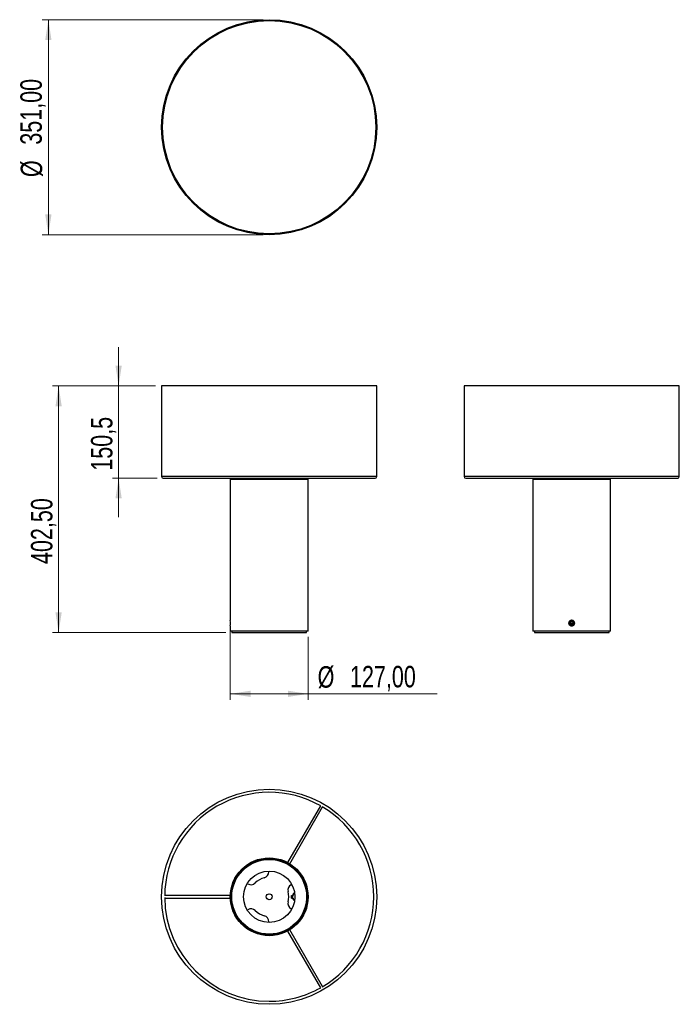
# Model space of a CAD drawing. Header units: millimetres. Extents: x 55 to 162, y 103 to 263.
import ezdxf

# ---------------------------------------------------------------- set-up
doc = ezdxf.new("R2010")
doc.units = ezdxf.units.MM
doc.styles.add('SLDTEXTSTYLE0', font='TXT', dxfattribs={"width": 0.75})
doc.dimstyles.new('SLDDIMSTYLE0', dxfattribs={"dimtxt": 3.5, "dimasz": 3.302, "dimexe": 0, "dimexo": 0.0625, "dimgap": 0.875, "dimtad": 1, "dimlfac": 10, "dimrnd": 1e-09, "dimzin": 12, "dimdsep": 46, "dimtxsty": 'SLDTEXTSTYLE0', "dimsah": 1, "dimcen": 0.09, "dimadec": 0, "dimazin": 3, "dimtfac": 1, "dimtofl": 0, "dimtmove": 0, "dimatfit": 3, "dimfxl": 0, "dimfrac": 2, "dimtolj": 1, "dimtzin": 12, "dimarcsym": 0})
doc.dimstyles.new('SLDDIMSTYLE1', dxfattribs={"dimtxt": 3.5, "dimasz": 3.302, "dimexe": 0, "dimexo": 0.0625, "dimgap": 0.875, "dimtad": 1, "dimdec": 1, "dimlfac": 10, "dimrnd": 1e-09, "dimzin": 12, "dimdsep": 46, "dimtxsty": 'SLDTEXTSTYLE0', "dimsah": 1, "dimcen": 0.09, "dimadec": 0, "dimazin": 3, "dimtfac": 1, "dimtdec": 1, "dimtmove": 0, "dimatfit": 0, "dimfxl": 0, "dimfrac": 2, "dimtolj": 1, "dimtzin": 12, "dimarcsym": 0})

# ---------------------------------------------------------------- blocks, each defined once
blk = doc.blocks.new('_D')
at = {"color": 7, "linetype": 'Continuous', "lineweight": 0}
for p, q in [((77, 203.65), (60.19, 203.65)), ((61.19, 203.65), (61.19, 163.4)), ((88.45, 163.4), (60.19, 163.4))]:
    blk.add_line(p, q, dxfattribs=at)
at = {"color": 7, "linetype": 'Continuous', "lineweight": 18}
for points in [[(61.19, 203.65), (60.68, 200.35), (61.7, 200.35)], [(61.19, 163.4), (61.7, 166.7), (60.68, 166.7)]]:
    blk.add_solid(points, dxfattribs=at)
at = {"color": 7, "linetype": 'Continuous', "lineweight": 18, "insert": (56.68, 174.59), "char_height": 3.5, "attachment_point": 1, "rotation": 90, "style": 'SLDTEXTSTYLE0'}
blk.add_mtext('402,50', dxfattribs=at)
blk = doc.blocks.new('_D_1')
at = {"color": 7, "linetype": 'Continuous', "lineweight": 0}
for p, q in [((70.98, 203.65), (70.98, 210)), ((77, 203.65), (69.98, 203.65)), ((70.98, 203.65), (70.98, 188.6)), ((77.25, 188.6), (69.98, 188.6)), ((70.98, 188.6), (70.98, 182.25))]:
    blk.add_line(p, q, dxfattribs=at)
at = {"color": 7, "linetype": 'Continuous', "lineweight": 18}
for points in [[(70.98, 203.65), (71.49, 206.95), (70.47, 206.95)], [(70.98, 188.6), (70.47, 185.3), (71.49, 185.3)]]:
    blk.add_solid(points, dxfattribs=at)
at = {"color": 7, "linetype": 'Continuous', "lineweight": 18, "insert": (66.47, 189.82), "char_height": 3.5, "attachment_point": 1, "rotation": 90, "style": 'SLDTEXTSTYLE0'}
blk.add_mtext('150,5', dxfattribs=at)
blk = doc.blocks.new('_D_2')
at = {"color": 7, "linetype": 'Continuous', "lineweight": 0}
for p, q in [((89.2, 164.4), (89.2, 152.4)), ((101.9, 162.7), (101.9, 152.4)), ((101.9, 153.4), (89.2, 153.4)), ((101.9, 153.4), (122.95, 153.4))]:
    blk.add_line(p, q, dxfattribs=at)
at = {"color": 7, "linetype": 'Continuous', "lineweight": 18}
for points in [[(89.2, 153.4), (92.5, 152.89), (92.5, 153.91)], [(101.9, 153.4), (98.6, 153.91), (98.6, 152.89)]]:
    blk.add_solid(points, dxfattribs=at)
at = {"color": 7, "linetype": 'Continuous', "lineweight": 18, "char_height": 3.5, "attachment_point": 1, "style": 'SLDTEXTSTYLE0'}
for s, insert in [('%%c', (103.45, 157.91)), ('127,00', (108.73, 157.96))]:
    blk.add_mtext(s, dxfattribs=dict(at, insert=insert))
blk = doc.blocks.new('_D_3')
at = {"color": 7, "linetype": 'Continuous', "lineweight": 0}
for p, q in [((94.55, 263.43), (58.52, 263.43)), ((59.52, 263.43), (59.52, 228.33)), ((94.55, 228.33), (58.52, 228.33))]:
    blk.add_line(p, q, dxfattribs=at)
at = {"color": 7, "linetype": 'Continuous', "lineweight": 18}
for points in [[(59.52, 263.43), (59.01, 260.13), (60.03, 260.13)], [(59.52, 228.33), (60.03, 231.64), (59.01, 231.64)]]:
    blk.add_solid(points, dxfattribs=at)
at = {"color": 7, "linetype": 'Continuous', "lineweight": 18, "char_height": 3.5, "attachment_point": 1, "rotation": 90, "style": 'SLDTEXTSTYLE0'}
for s, insert in [('351,00', (54.95, 243.03)), ('%%c', (55.01, 237.75))]:
    blk.add_mtext(s, dxfattribs=dict(at, insert=insert))

msp = doc.modelspace()

# ---------------------------------------------------------------- linework, layer by layer
at = {"color": 7, "linetype": 'Continuous', "lineweight": 25}
for p, q in [((77.9975, 203.6478), (77.9975, 188.8478)), ((95.5475, 203.6478), (77.9975, 203.6478)), ((113.0975, 203.6478), (95.5475, 203.6478)), ((113.0975, 188.8478), (113.0975, 203.6478)), ((127.3545, 203.6478), (127.3545, 188.8478)), ((162.4545, 203.6478), (127.3545, 203.6478)), ((162.4545, 188.8478), (162.4545, 203.6478)), ((95.5475, 188.8478), (77.9975, 188.8478)), ((78.2475, 188.5978), (112.8475, 188.5978)), ((89.1975, 188.5978), (89.1975, 188.4478)), ((89.1975, 188.4478), (89.1975, 165.3972)), ((89.1975, 188.4478), (95.5475, 188.4478)), ((89.1975, 188.4478), (95.5475, 188.4478)), ((113.0975, 188.8478), (95.5475, 188.8478)), ((95.5475, 188.4478), (101.8975, 188.4478)), ((95.5475, 188.4478), (101.8975, 188.4478)), ((101.8975, 188.4478), (101.8975, 188.5978)), ((101.8975, 163.6978), (101.8975, 188.4478)), ((162.4545, 188.8478), (127.3545, 188.8478)), ((127.6045, 188.5978), (162.2045, 188.5978)), ((138.5545, 188.5978), (138.5545, 188.4478)), ((138.5545, 188.4478), (138.5545, 163.6978)), ((138.5545, 188.4478), (151.2545, 188.4478)), ((138.5545, 188.4478), (151.2545, 188.4478)), ((151.2545, 188.4478), (151.2545, 188.5978)), ((151.2545, 163.6978), (151.2545, 188.4478)), ((89.1975, 164.4928), (89.1975, 163.6978)), ((144.6045, 164.9228), (144.6045, 164.9103)), ((144.6045, 164.8228), (144.6045, 164.8103)), ((144.6241, 164.8971), (144.639, 164.8443)), ((144.6587, 164.8791), (144.6587, 164.8549)), ((144.6587, 164.7791), (144.6587, 164.7549)), ((145.1167, 164.9478), (144.9045, 164.9478)), ((145.1504, 164.9041), (145.1504, 164.9283)), ((145.1504, 164.8041), (145.1504, 164.8283)), ((145.1504, 164.7041), (145.1504, 164.7283)), ((145.2045, 164.8603), (145.2045, 164.8728)), ((145.2045, 164.7675), (145.2045, 164.7728)), ((89.1975, 163.6978), (89.2475, 163.6478)), ((89.1975, 163.6978), (95.5475, 163.6978)), ((95.5475, 163.6478), (89.2475, 163.6478)), ((89.4475, 163.6478), (89.4475, 163.3978)), ((89.4475, 163.3978), (95.5475, 163.3978)), ((95.5475, 163.6978), (101.8975, 163.6978)), ((101.8475, 163.6478), (95.5475, 163.6478)), ((95.5475, 163.3978), (101.6475, 163.3978)), ((101.6475, 163.3978), (101.6475, 163.6478)), ((101.8475, 163.6478), (101.8975, 163.6978)), ((138.5545, 163.6978), (138.6045, 163.6478)), ((138.5545, 163.6978), (151.2545, 163.6978)), ((151.2045, 163.6478), (138.6045, 163.6478)), ((138.8045, 163.6478), (138.8045, 163.3978)), ((138.8045, 163.3978), (151.0045, 163.3978)), ((151.0045, 163.3978), (151.0045, 163.6478)), ((151.2045, 163.6478), (151.2545, 163.6978)), ((103.8987, 135.1396), (98.5477, 125.8714)), ((98.8941, 125.6714), (104.2451, 134.9396)), ((95.4698, 124.4691), (95.4719, 124.3534)), ((92.0532, 122.3796), (91.954, 122.4393)), ((99.1174, 122.2487), (99.2187, 122.3047)), ((100.9498, 123.2618), (100.9515, 123.2628)), ((89.2138, 120.7299), (89.1975, 120.7299)), ((89.3652, 120.7249), (89.3638, 120.7249)), ((89.3886, 120.9749), (89.3871, 120.9749)), ((89.3871, 120.9619), (89.3871, 120.9749)), ((99.4325, 120.6149), (99.4325, 120.4749)), ((99.7193, 120.7149), (99.5325, 120.7149)), ((89.2006, 120.4749), (78.4986, 120.4749)), ((78.4986, 120.0749), (89.2006, 120.0749)), ((89.1975, 119.8199), (89.2138, 119.8199)), ((89.3638, 119.8249), (89.3652, 119.8249)), ((89.3871, 119.5749), (89.3871, 119.5878)), ((89.3871, 119.5749), (89.3886, 119.5749)), ((99.1875, 120.0749), (99.1875, 120.4749)), ((99.1875, 120.4749), (99.4125, 120.4749)), ((99.1875, 120.0749), (99.4125, 120.0749)), ((99.4125, 120.0749), (99.4125, 120.4749)), ((99.4125, 120.4749), (99.4325, 120.4749)), ((99.4125, 120.0749), (99.4325, 120.0749)), ((99.4325, 120.0749), (99.4325, 119.9349)), ((99.5325, 119.8349), (99.7193, 119.8349)), ((91.954, 118.1104), (92.0532, 118.1702)), ((99.2187, 118.245), (99.1174, 118.301)), ((95.4719, 116.1963), (95.4698, 116.0806)), ((100.9515, 117.287), (100.9498, 117.2879)), ((98.5477, 114.6783), (103.8987, 105.4101)), ((104.2451, 105.6101), (98.8941, 114.8783))]:
    msp.add_line(p, q, dxfattribs=at)
at = {"color": 7, "linetype": 'Continuous', "lineweight": 25, "flags": 128}
for points in [[(144.6236, 164.7936), (144.6407, 164.766), (144.6514, 164.7513)], [(145.1507, 164.8041), (145.151, 164.8047), (145.1654, 164.833)], [(145.1847, 164.7465), (145.1682, 164.7253), (145.1542, 164.7097)], [(99.4389, 120.6503), (99.393, 120.5628), (99.361, 120.4749)], [(99.361, 120.0749), (99.393, 119.9869), (99.4389, 119.8995)], [(99.4632, 119.8628), (99.5774, 119.7361), (99.696, 119.6522)]]:
    msp.add_lwpolyline(points, dxfattribs=at)
at = {"color": 7, "linetype": 'Continuous', "lineweight": 25}
for centre, radius in [((95.5475, 245.8841), 17.55), ((95.5475, 245.8841), 17.45), ((95.5475, 245.8841), 17.4), ((144.9045, 164.9478), 0.45), ((144.9045, 164.9478), 0.35), ((95.5475, 120.2749), 17.55), ((95.5475, 120.2749), 6.35), ((95.5475, 120.2749), 6.3), ((95.5475, 120.2749), 6.2), ((95.5475, 120.2749), 6.1), ((95.5475, 120.2749), 4.195), ((95.5475, 120.2749), 0.49)]:
    msp.add_circle(centre, radius, dxfattribs=at)
for centre, radius, start, end in [((78.2475, 188.8478), 0.25, 180, 270), ((112.8475, 188.8478), 0.25, 270, 0), ((127.6045, 188.8478), 0.25, 180, 270), ((162.2045, 188.8478), 0.25, 270, 0), ((82.8564, 164.9478), 6.3573, 355.895917, 4.053621), ((144.9045, 164.9478), 0.345, 54.570242, 217.532519), ((144.9045, 164.9478), 0.3204, 54.570242, 202.272587), ((144.9045, 164.9478), 0.285, 54.570242, 182.487684), ((144.9045, 164.9478), 0.285, 347.698692, 54.570242), ((144.9045, 164.9478), 0.3204, 329.830359, 54.570242), ((144.9045, 164.9478), 0.345, 329.889349, 54.570242), ((95.5475, 120.2749), 17.05, 60.479975, 179.520025), ((95.5475, 120.2749), 17.05, 300.479975, 59.520025), ((95.5338, 120.2749), 6.185, 270, 140.581799), ((94.4721, 124.3348), 1, 284.835619, 1.061472), ((95.5475, 120.2749), 6.175, 28.938528, 42.811986), ((92.5691, 123.2362), 1, 238.938528, 315.164381), ((95.5475, 120.2749), 3.2, 104.835619, 135.164381), ((99.6012, 121.3735), 1, 118.938528, 195.164381), ((95.5475, 120.2749), 3.2, 344.835619, 15.164381), ((100.0475, 120.2749), 0.75, 118.438717, 164.53399), ((99.5325, 120.6149), 0.1, 90, 180), ((100.0475, 120.2749), 0.715, 119.443284, 144.804738), ((95.5475, 120.2749), 17.05, 180.479975, 270), ((99.6012, 119.1762), 1, 164.835619, 241.061472), ((100.0475, 120.2749), 0.75, 195.46601, 241.561283), ((99.5325, 119.9349), 0.1, 180, 270), ((92.5691, 117.3135), 1, 44.835619, 121.061472), ((95.5475, 120.2749), 3.2, 224.835619, 255.164381), ((95.5338, 120.2749), 6.185, 218.932226, 270), ((94.4721, 116.2149), 1, 358.938528, 75.164381), ((95.5475, 120.2749), 6.175, 317.188014, 331.061472), ((95.5475, 120.2749), 17.05, 270, 299.520025)]:
    msp.add_arc(centre, radius, start, end, dxfattribs=at)
for points, knots in [([(144.9045, 164.4928), (144.8745, 164.4928), (144.8449, 164.4958), (144.7867, 164.5073), (144.7578, 164.5161), (144.7027, 164.5389), (144.6766, 164.5529), (144.6271, 164.5859), (144.6037, 164.6051), (144.5618, 164.6471), (144.543, 164.67), (144.5097, 164.7197), (144.4956, 164.7462), (144.4729, 164.8009), (144.4641, 164.8296), (144.4524, 164.8884), (144.4495, 164.9179), (144.4495, 164.9773), (144.4525, 165.0074), (144.4641, 165.0658), (144.4727, 165.0941), (144.4954, 165.1492), (144.5097, 165.1759), (144.5426, 165.2252), (144.5614, 165.2482), (144.6039, 165.2906), (144.6269, 165.3095), (144.6761, 165.3425), (144.7027, 165.3567), (144.7578, 165.3796), (144.7862, 165.3882), (144.8445, 165.3998), (144.8747, 165.4028), (144.9341, 165.4028), (144.9636, 165.4), (145.0223, 165.3883), (145.051, 165.3796), (145.1058, 165.357), (145.1322, 165.3429), (145.182, 165.3096), (145.205, 165.2908), (145.2469, 165.2489), (145.2662, 165.2255), (145.2992, 165.1761), (145.3132, 165.15), (145.3361, 165.0949), (145.3449, 165.066), (145.3565, 165.0078), (145.3595, 164.9783), (145.3596, 164.9182), (145.3566, 164.8886), (145.3451, 164.8304), (145.3364, 164.8015), (145.3136, 164.7464), (145.2996, 164.7202), (145.2667, 164.6708), (145.2475, 164.6473), (145.2055, 164.6053), (145.1827, 164.5865), (145.133, 164.5532), (145.1065, 164.539), (145.0518, 164.5163), (145.0232, 164.5075), (144.9643, 164.4958), (144.9346, 164.4928), (144.9045, 164.4928)], [0, 0, 0, 0, 0.03125, 0.03125, 0.0625, 0.0625, 0.09375, 0.09375, 0.125, 0.125, 0.15625, 0.15625, 0.1875, 0.1875, 0.21875, 0.21875, 0.25, 0.25, 0.28125, 0.28125, 0.3125, 0.3125, 0.34375, 0.34375, 0.375, 0.375, 0.40625, 0.40625, 0.4375, 0.4375, 0.46875, 0.46875, 0.5, 0.5, 0.53125, 0.53125, 0.5625, 0.5625, 0.59375, 0.59375, 0.625, 0.625, 0.65625, 0.65625, 0.6875, 0.6875, 0.71875, 0.71875, 0.75, 0.75, 0.78125, 0.78125, 0.8125, 0.8125, 0.84375, 0.84375, 0.875, 0.875, 0.90625, 0.90625, 0.9375, 0.9375, 0.96875, 0.96875, 1, 1, 1, 1]), ([(144.6094, 164.909), (144.6075, 164.9094), (144.5968, 164.912), (144.6226, 164.9166), (144.6862, 164.9228), (144.787, 164.9291), (144.9041, 164.9353), (145.0238, 164.9416), (145.0857, 164.9457), (145.1167, 164.9478)], [0, 0, 0, 0, 0.03402058, 0.19501715, 0.35601372, 0.51701029, 0.67800686, 0.83900343, 1, 1, 1, 1]), ([(144.6094, 164.809), (144.6075, 164.8094), (144.5968, 164.812), (144.6226, 164.8166), (144.6862, 164.8228), (144.7869, 164.8291), (144.9044, 164.8353), (145.0225, 164.8416), (145.1216, 164.8478), (145.191, 164.8541), (145.2, 164.8582), (145.2045, 164.8603)], [0, 0, 0, 0, 0.02573431, 0.14751752, 0.26930073, 0.39108394, 0.51286715, 0.63465037, 0.75643358, 0.87821679, 1, 1, 1, 1]), ([(144.6045, 164.8228), (144.609, 164.8249), (144.6181, 164.8291), (144.6874, 164.8353), (144.7866, 164.8416), (144.9046, 164.8478), (145.0221, 164.8541), (145.1228, 164.8603), (145.1866, 164.8666), (145.2122, 164.8712), (145.2013, 164.8738), (145.1993, 164.8743)], [0, 0, 0, 0, 0.12150084, 0.24300168, 0.36450252, 0.48600337, 0.60750421, 0.72900505, 0.85050589, 0.97200673, 1, 1, 1, 1]), ([(144.6055, 164.9091), (144.6146, 164.9038), (144.6323, 164.8935), (144.65, 164.8833), (144.6587, 164.8782)], [0, 0, 0, 0, 0.51219601, 1, 1, 1, 1]), ([(144.6055, 164.8091), (144.6146, 164.8038), (144.6323, 164.7935), (144.65, 164.7833), (144.6587, 164.7782)], [0, 0, 0, 0, 0.51219601, 1, 1, 1, 1]), ([(144.6602, 164.9558), (144.6511, 164.9505), (144.6331, 164.94), (144.615, 164.9296), (144.606, 164.9243)], [0, 0, 0, 0, 0.49990894, 1, 1, 1, 1]), ([(144.6602, 164.8558), (144.6511, 164.8505), (144.6331, 164.84), (144.615, 164.8296), (144.606, 164.8243)], [0, 0, 0, 0, 0.49990894, 1, 1, 1, 1]), ([(144.6602, 164.7558), (144.6512, 164.7505), (144.6418, 164.7451), (144.6324, 164.7396), (144.632, 164.7394)], [0, 0, 0, 0, 0.96184166, 1, 1, 1, 1]), ([(144.6388, 164.7302), (144.6548, 164.7319), (144.6902, 164.7357), (144.7874, 164.7416), (144.9044, 164.7478), (145.0222, 164.7541), (145.1228, 164.7603), (145.1866, 164.7666), (145.2122, 164.7712), (145.2013, 164.7738), (145.1993, 164.7743)], [0, 0, 0, 0, 0.11683032, 0.2585821, 0.40033388, 0.54208566, 0.68383744, 0.82558922, 0.967341, 1, 1, 1, 1]), ([(144.6474, 164.7185), (144.6609, 164.7199), (144.6941, 164.7235), (144.7877, 164.7291), (144.9042, 164.7353), (145.0227, 164.7416), (145.1211, 164.7478), (145.1854, 164.7534), (145.194, 164.7569), (145.1974, 164.7584)], [0, 0, 0, 0, 0.10849942, 0.26518238, 0.42186534, 0.5785483, 0.73523125, 0.89191421, 1, 1, 1, 1]), ([(144.9045, 164.9478), (144.8725, 164.9478), (144.8086, 164.9478), (144.7264, 164.9478), (144.6704, 164.9478), (144.6448, 164.9478), (144.6488, 164.9478), (144.6497, 164.9478)], [0, 0, 0, 0, 0.23638753, 0.47269669, 0.70891863, 0.93358347, 1, 1, 1, 1]), ([(144.6587, 164.8791), (144.6624, 164.8812), (144.6698, 164.8853), (144.7266, 164.8916), (144.8079, 164.8978), (144.9045, 164.9041), (145.0013, 164.9103), (145.082, 164.9166), (145.1343, 164.9221), (145.1412, 164.9256), (145.144, 164.9269)], [0, 0, 0, 0, 0.13047463, 0.26106775, 0.39166086, 0.52225398, 0.6528471, 0.78344022, 0.91403333, 1, 1, 1, 1]), ([(144.6587, 164.7791), (144.6624, 164.7812), (144.6698, 164.7853), (144.7266, 164.7916), (144.8079, 164.7978), (144.9045, 164.8041), (145.0013, 164.8103), (145.082, 164.8166), (145.1343, 164.8221), (145.1412, 164.8256), (145.144, 164.8269)], [0, 0, 0, 0, 0.13047463, 0.261067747, 0.391660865, 0.522253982, 0.652847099, 0.783440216, 0.914033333, 1, 1, 1, 1]), ([(144.6587, 164.6791), (144.6624, 164.6812), (144.6698, 164.6853), (144.7266, 164.6916), (144.8079, 164.6978), (144.9045, 164.7041), (145.0013, 164.7103), (145.082, 164.7166), (145.1343, 164.7221), (145.1412, 164.7256), (145.144, 164.7269)], [0, 0, 0, 0, 0.13047463, 0.26106775, 0.39166086, 0.52225398, 0.6528471, 0.78344022, 0.91403333, 1, 1, 1, 1]), ([(144.6637, 164.8558), (144.6667, 164.8573), (144.6737, 164.8609), (144.727, 164.8666), (144.8078, 164.8728), (144.9046, 164.8791), (145.0008, 164.8853), (145.0837, 164.8916), (145.1347, 164.8978), (145.1566, 164.902), (145.1504, 164.9041), (145.1504, 164.9041)], [0, 0, 0, 0, 0.09435586, 0.223700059, 0.353044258, 0.482388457, 0.611732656, 0.741076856, 0.870421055, 0.999765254, 1, 1, 1, 1]), ([(144.6637, 164.7558), (144.6667, 164.7573), (144.6737, 164.7609), (144.727, 164.7666), (144.8078, 164.7728), (144.9046, 164.7791), (145.0008, 164.7853), (145.0837, 164.7916), (145.1347, 164.7978), (145.1566, 164.802), (145.1504, 164.8041), (145.1504, 164.8041)], [0, 0, 0, 0, 0.09435586, 0.223700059, 0.353044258, 0.482388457, 0.611732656, 0.741076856, 0.870421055, 0.999765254, 1, 1, 1, 1]), ([(144.7104, 164.6642), (144.7167, 164.665), (144.7397, 164.6679), (144.8092, 164.6728), (144.9043, 164.6791), (145.001, 164.6853), (145.0837, 164.6916), (145.1347, 164.6978), (145.1566, 164.702), (145.1504, 164.7041), (145.1504, 164.7041)], [0, 0, 0, 0, 0.05950196, 0.21620423, 0.37290651, 0.52960878, 0.68631105, 0.84301333, 0.9997156, 1, 1, 1, 1]), ([(144.7524, 164.6392), (144.7645, 164.64), (144.8083, 164.6429), (144.9049, 164.6478), (145.014, 164.6535), (145.0685, 164.6572), (145.0917, 164.6587)], [0, 0, 0, 0, 0.12253465, 0.44237058, 0.76220651, 1, 1, 1, 1]), ([(144.7714, 164.6279), (144.7774, 164.6283), (144.8154, 164.6308), (144.9051, 164.6353), (145.0074, 164.6407), (145.0566, 164.6439), (145.0743, 164.6451)], [0, 0, 0, 0, 0.06845578, 0.4316313, 0.79480681, 1, 1, 1, 1]), ([(145.1835, 164.9478), (145.1804, 164.9478), (145.1738, 164.9478), (145.1366, 164.9478), (145.1167, 164.9478)], [0, 0, 0, 0, 0.46186219, 1, 1, 1, 1]), ([(145.148, 164.9269), (145.1571, 164.9322), (145.1689, 164.9391), (145.1808, 164.946), (145.1836, 164.9476)], [0, 0, 0, 0, 0.76268994, 1, 1, 1, 1]), ([(145.148, 164.8269), (145.1571, 164.8322), (145.1752, 164.8427), (145.1933, 164.8532), (145.2024, 164.8585)], [0, 0, 0, 0, 0.499825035, 1, 1, 1, 1]), ([(145.148, 164.7269), (145.1571, 164.7322), (145.17, 164.7397), (145.1829, 164.7472), (145.1867, 164.7494)], [0, 0, 0, 0, 0.70148179, 1, 1, 1, 1]), ([(145.2034, 164.8742), (145.1943, 164.8794), (145.1766, 164.8897), (145.159, 164.8999), (145.1504, 164.9049)], [0, 0, 0, 0, 0.5141889, 1, 1, 1, 1]), ([(145.2034, 164.7742), (145.1943, 164.7794), (145.1766, 164.7897), (145.159, 164.7999), (145.1504, 164.8049)], [0, 0, 0, 0, 0.5141889, 1, 1, 1, 1]), ([(145.1766, 164.5897), (145.1764, 164.5898), (145.1737, 164.5914), (145.171, 164.5929), (145.1685, 164.5944)], [0, 0, 0, 0, 0.05643272, 1, 1, 1, 1])]:
    msp.add_open_spline(points, degree=3, knots=knots, dxfattribs=at)
msp.add_open_spline([(144.6045, 164.9228), (144.609, 164.9249), (144.6181, 164.9291), (144.6874, 164.9353), (144.7866, 164.9416), (144.8652, 164.9457), (144.9045, 164.9478)], degree=3, dxfattribs=at)

# ---------------------------------------------------------------- dimensions: what is measured, and where the dimension line sits
at = {"color": 7, "linetype": 'Continuous', "lineweight": 18}
dim = msp.add_linear_dim(base=(59.5179, 228.3341), p1=(95.5475, 263.4341), p2=(95.5475, 228.3341), angle=90, text='%%c<>', dimstyle='SLDDIMSTYLE0', dxfattribs=at)
dim.commit()
dim.dimension.update_dxf_attribs({"geometry": '_D_3', "text_midpoint": (59.5179, 247.4985), "dimtype": 160})
for base, p2, dimstyle, picture, middle in [((70.9812, 188.5978), (78.2475, 188.5978), 'SLDDIMSTYLE1', '_D_1', (70.9812, 195.6353)), ((61.1911, 163.3978), (89.4475, 163.3978), 'SLDDIMSTYLE0', '_D', (61.1911, 181.705))]:
    dim = msp.add_linear_dim(base=base, p1=(77.9975, 203.6478), p2=p2, angle=90, dimstyle=dimstyle, dxfattribs=at)
    dim.commit()
    dim.dimension.update_dxf_attribs({"geometry": picture, "text_midpoint": middle, "dimtype": 160})
dim = msp.add_linear_dim(base=(89.1975, 153.3978), p1=(101.8975, 163.6978), p2=(89.1975, 165.3972), text='%%c<>', dimstyle='SLDDIMSTYLE0', dxfattribs=at)
dim.commit()
dim.dimension.update_dxf_attribs({"geometry": '_D_2', "text_midpoint": (113.202, 153.3978), "dimtype": 160})

doc.saveas('drawing.dxf')
